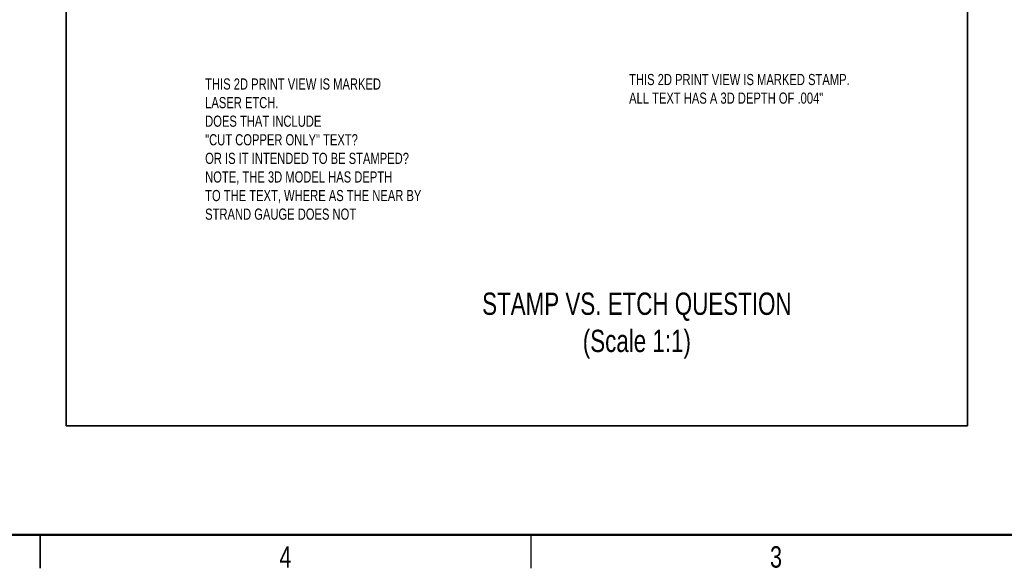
# Model space of a CAD drawing. Header units: inches. Extents: x 0.1 to 87.3, y 0.1 to 33.9.
# Tile 63 of 164: x 21.8 to 32.8, y 0.1 to 6.3. Entities that reach past the tile are written whole.
import ezdxf

# ---------------------------------------------------------------- set-up
doc = ezdxf.new("R2010")
doc.units = ezdxf.units.IN
doc.header["$MEASUREMENT"] = 0
doc.layers.add('BOARDER_2', color=5, linetype='Continuous', lineweight=35)
doc.layers.add('NOTES', color=5, linetype='Continuous')
doc.styles.add('SLDTEXTSTYLE0', font='TXT', dxfattribs={"width": 0.75})

msp = doc.modelspace()

# ---------------------------------------------------------------- linework, layer by layer
at = {"color": 7, "linetype": 'Continuous', "lineweight": 50}
msp.add_line((43.5, 0.5), (0.5, 0.5), dxfattribs=at)
at = {"color": 7, "linetype": 'Continuous', "lineweight": 25}
for p, q in [((22, 0.124961), (22, 0.500039)), ((22, 0.5), (22, 0.125)), ((27.5, 0.5), (27.5, 0.125))]:
    msp.add_line(p, q, dxfattribs=at)
at = {"layer": 'BOARDER_2'}
for p, q in [((22.290131, 13.679154), (22.290131, 1.721149)), ((32.39581, 13.679154), (32.39581, 1.721149)), ((32.39581, 1.721149), (22.290131, 1.721149))]:
    msp.add_line(p, q, dxfattribs=at)

# ---------------------------------------------------------------- texts
at = {"color": 7, "linetype": 'Continuous', "lineweight": 0, "char_height": 0.24, "attachment_point": 2, "style": 'SLDTEXTSTYLE0'}
for s, insert in [('4', (24.747583, 0.372586)), ('3', (30.247583, 0.372586))]:
    msp.add_mtext(s, dxfattribs=dict(at, insert=insert))
at = {"layer": 'NOTES', "style": 'SLDTEXTSTYLE0'}
for s, insert, char_height, attachment_point in [('THIS 2D PRINT VIEW IS MARKED STAMP.^JALL TEXT HAS A 3D DEPTH OF .004"', (28.600629, 5.665857), 0.125, 1), ('THIS 2D PRINT VIEW IS MARKED^JLASER ETCH.^JDOES THAT INCLUDE ^J"CUT COPPER ONLY" TEXT?^JOR IS IT INTENDED TO BE STAMPED?^JNOTE, THE 3D MODEL HAS DEPTH^JTO THE TEXT, WHERE AS THE NEAR BY^JSTRAND GAUGE DOES NOT', (23.848135, 5.615645), 0.125, 1), ('STAMP VS. ETCH QUESTION^J(Scale 1:1)', (28.68772, 3.215517), 0.25, 2)]:
    msp.add_mtext(s, dxfattribs=dict(at, insert=insert, char_height=char_height, attachment_point=attachment_point))

doc.saveas('drawing.dxf')
